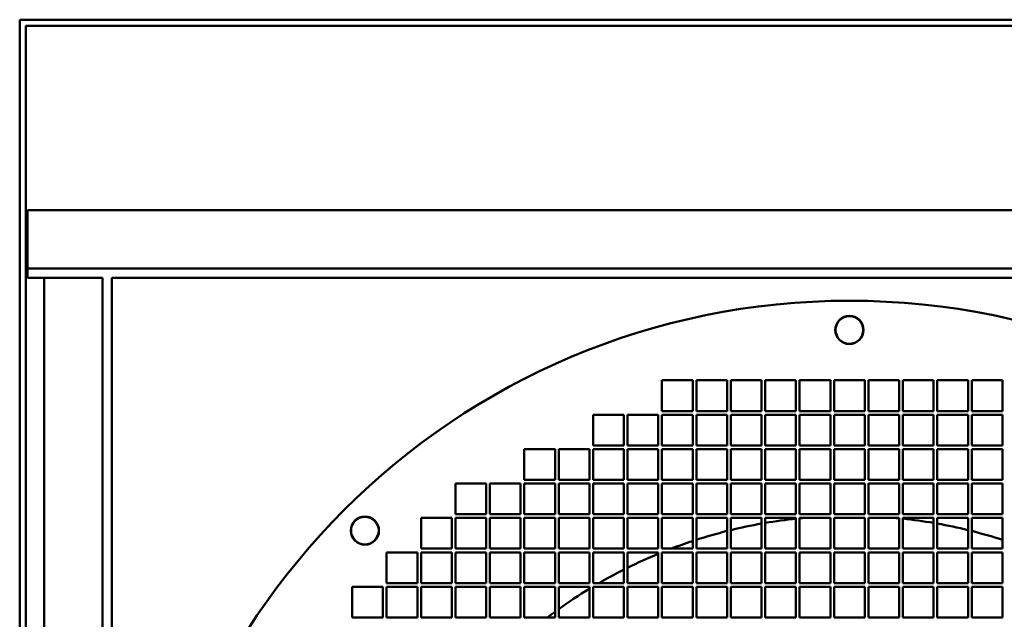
# Model space of a CAD drawing. Header units: millimetres. Extents: x 516 to 1164, y 212 to 976.
# Tile 5 of 6: x 516 to 836, y 781 to 976. Entities that reach past the tile are written whole.
import ezdxf

# ---------------------------------------------------------------- set-up
doc = ezdxf.new("R2010")
doc.units = ezdxf.units.MM
doc.header["$LTSCALE"] = 4
doc.layers.add('Widoczne (ISO)', color=7, linetype='Continuous', lineweight=50)

msp = doc.modelspace()

# ---------------------------------------------------------------- linework, layer by layer
at = {"layer": 'Widoczne (ISO)'}
for p, q in [((515.5, 976), (515.5, 212)), ((1164.5, 976), (515.5, 976)), ((517.5, 974), (517.5, 214)), ((1162.5, 974), (517.5, 974)), ((1162, 914), (518, 914)), ((518, 914), (518, 895)), ((1162, 895), (518, 895)), ((518, 892), (518, 895)), ((518, 892), (542.5, 892)), ((523.5, 892), (523.5, 412)), ((542.5, 892), (542.5, 412)), ((545.5, 892), (1025.5, 892)), ((545.5, 412), (545.5, 892)), ((724.5, 848.6), (724.5, 858.6)), ((724.5, 858.6), (734.5, 858.6)), ((734.5, 858.6), (734.5, 848.6)), ((735.7, 848.6), (735.7, 858.6)), ((735.7, 858.6), (745.7, 858.6)), ((745.7, 858.6), (745.7, 848.6)), ((746.9, 848.6), (746.9, 858.6)), ((746.9, 858.6), (756.9, 858.6)), ((756.9, 858.6), (756.9, 848.6)), ((758.1, 848.6), (758.1, 858.6)), ((758.1, 858.6), (768.1, 858.6)), ((768.1, 858.6), (768.1, 848.6)), ((769.3, 848.6), (769.3, 858.6)), ((769.3, 858.6), (779.3, 858.6)), ((779.3, 858.6), (779.3, 848.6)), ((780.5, 848.6), (780.5, 858.6)), ((780.5, 858.6), (790.5, 858.6)), ((790.5, 858.6), (790.5, 848.6)), ((791.7, 848.6), (791.7, 858.6)), ((791.7, 858.6), (801.7, 858.6)), ((801.7, 858.6), (801.7, 848.6)), ((802.9, 848.6), (802.9, 858.6)), ((802.9, 858.6), (812.9, 858.6)), ((812.9, 858.6), (812.9, 848.6)), ((814.1, 848.6), (814.1, 858.6)), ((814.1, 858.6), (824.1, 858.6)), ((824.1, 858.6), (824.1, 848.6)), ((825.3, 848.6), (825.3, 858.6)), ((825.3, 858.6), (835.3, 858.6)), ((835.3, 858.6), (835.3, 848.6)), ((702.1, 837.4), (702.1, 847.4)), ((702.1, 847.4), (712.1, 847.4)), ((712.1, 847.4), (712.1, 837.4)), ((713.3, 837.4), (713.3, 847.4)), ((713.3, 847.4), (723.3, 847.4)), ((723.3, 847.4), (723.3, 837.4)), ((734.5, 848.6), (724.5, 848.6)), ((724.5, 837.4), (724.5, 847.4)), ((724.5, 847.4), (734.5, 847.4)), ((734.5, 847.4), (734.5, 837.4)), ((745.7, 848.6), (735.7, 848.6)), ((735.7, 837.4), (735.7, 847.4)), ((735.7, 847.4), (745.7, 847.4)), ((745.7, 847.4), (745.7, 837.4)), ((756.9, 848.6), (746.9, 848.6)), ((746.9, 837.4), (746.9, 847.4)), ((746.9, 847.4), (756.9, 847.4)), ((756.9, 847.4), (756.9, 837.4)), ((768.1, 848.6), (758.1, 848.6)), ((758.1, 837.4), (758.1, 847.4)), ((758.1, 847.4), (768.1, 847.4)), ((768.1, 847.4), (768.1, 837.4)), ((779.3, 848.6), (769.3, 848.6)), ((769.3, 837.4), (769.3, 847.4)), ((769.3, 847.4), (779.3, 847.4)), ((779.3, 847.4), (779.3, 837.4)), ((790.5, 848.6), (780.5, 848.6)), ((780.5, 837.4), (780.5, 847.4)), ((780.5, 847.4), (790.5, 847.4)), ((790.5, 847.4), (790.5, 837.4)), ((801.7, 848.6), (791.7, 848.6)), ((791.7, 837.4), (791.7, 847.4)), ((791.7, 847.4), (801.7, 847.4)), ((801.7, 847.4), (801.7, 837.4)), ((812.9, 848.6), (802.9, 848.6)), ((802.9, 837.4), (802.9, 847.4)), ((802.9, 847.4), (812.9, 847.4)), ((812.9, 847.4), (812.9, 837.4)), ((824.1, 848.6), (814.1, 848.6)), ((814.1, 837.4), (814.1, 847.4)), ((814.1, 847.4), (824.1, 847.4)), ((824.1, 847.4), (824.1, 837.4)), ((835.3, 848.6), (825.3, 848.6)), ((825.3, 837.4), (825.3, 847.4)), ((825.3, 847.4), (835.3, 847.4)), ((835.3, 847.4), (835.3, 837.4)), ((712.1, 837.4), (702.1, 837.4)), ((723.3, 837.4), (713.3, 837.4)), ((734.5, 837.4), (724.5, 837.4)), ((745.7, 837.4), (735.7, 837.4)), ((756.9, 837.4), (746.9, 837.4)), ((768.1, 837.4), (758.1, 837.4)), ((779.3, 837.4), (769.3, 837.4)), ((790.5, 837.4), (780.5, 837.4)), ((801.7, 837.4), (791.7, 837.4)), ((812.9, 837.4), (802.9, 837.4)), ((824.1, 837.4), (814.1, 837.4)), ((835.3, 837.4), (825.3, 837.4)), ((679.7, 826.2), (679.7, 836.2)), ((679.7, 836.2), (689.7, 836.2)), ((689.7, 836.2), (689.7, 826.2)), ((690.9, 826.2), (690.9, 836.2)), ((690.9, 836.2), (700.9, 836.2)), ((700.9, 836.2), (700.9, 826.2)), ((702.1, 826.2), (702.1, 836.2)), ((702.1, 836.2), (712.1, 836.2)), ((712.1, 836.2), (712.1, 826.2)), ((713.3, 826.2), (713.3, 836.2)), ((713.3, 836.2), (723.3, 836.2)), ((723.3, 836.2), (723.3, 826.2)), ((724.5, 826.2), (724.5, 836.2)), ((724.5, 836.2), (734.5, 836.2)), ((734.5, 836.2), (734.5, 826.2)), ((735.7, 826.2), (735.7, 836.2)), ((735.7, 836.2), (745.7, 836.2)), ((745.7, 836.2), (745.7, 826.2)), ((746.9, 826.2), (746.9, 836.2)), ((746.9, 836.2), (756.9, 836.2)), ((756.9, 836.2), (756.9, 826.2)), ((758.1, 826.2), (758.1, 836.2)), ((758.1, 836.2), (768.1, 836.2)), ((768.1, 836.2), (768.1, 826.2)), ((769.3, 826.2), (769.3, 836.2)), ((769.3, 836.2), (779.3, 836.2)), ((779.3, 836.2), (779.3, 826.2)), ((780.5, 826.2), (780.5, 836.2)), ((780.5, 836.2), (790.5, 836.2)), ((790.5, 836.2), (790.5, 826.2)), ((791.7, 826.2), (791.7, 836.2)), ((791.7, 836.2), (801.7, 836.2)), ((801.7, 836.2), (801.7, 826.2)), ((802.9, 826.2), (802.9, 836.2)), ((802.9, 836.2), (812.9, 836.2)), ((812.9, 836.2), (812.9, 826.2)), ((814.1, 826.2), (814.1, 836.2)), ((814.1, 836.2), (824.1, 836.2)), ((824.1, 836.2), (824.1, 826.2)), ((825.3, 826.2), (825.3, 836.2)), ((825.3, 836.2), (835.3, 836.2)), ((835.3, 836.2), (835.3, 826.2)), ((657.3, 815), (657.3, 825)), ((657.3, 825), (667.3, 825)), ((667.3, 825), (667.3, 815)), ((668.5, 815), (668.5, 825)), ((668.5, 825), (678.5, 825)), ((678.5, 825), (678.5, 815)), ((689.7, 826.2), (679.7, 826.2)), ((679.7, 815), (679.7, 825)), ((679.7, 825), (689.7, 825)), ((689.7, 825), (689.7, 815)), ((700.9, 826.2), (690.9, 826.2)), ((690.9, 815), (690.9, 825)), ((690.9, 825), (700.9, 825)), ((700.9, 825), (700.9, 815)), ((712.1, 826.2), (702.1, 826.2)), ((702.1, 815), (702.1, 825)), ((702.1, 825), (712.1, 825)), ((712.1, 825), (712.1, 815)), ((723.3, 826.2), (713.3, 826.2)), ((713.3, 815), (713.3, 825)), ((713.3, 825), (723.3, 825)), ((723.3, 825), (723.3, 815)), ((734.5, 826.2), (724.5, 826.2)), ((724.5, 815), (724.5, 825)), ((724.5, 825), (734.5, 825)), ((734.5, 825), (734.5, 815)), ((745.7, 826.2), (735.7, 826.2)), ((735.7, 815), (735.7, 825)), ((735.7, 825), (745.7, 825)), ((745.7, 825), (745.7, 815)), ((756.9, 826.2), (746.9, 826.2)), ((746.9, 815), (746.9, 825)), ((746.9, 825), (756.9, 825)), ((756.9, 825), (756.9, 815)), ((768.1, 826.2), (758.1, 826.2)), ((758.1, 815), (758.1, 825)), ((758.1, 825), (768.1, 825)), ((768.1, 825), (768.1, 815)), ((779.3, 826.2), (769.3, 826.2)), ((769.3, 815), (769.3, 825)), ((769.3, 825), (779.3, 825)), ((779.3, 825), (779.3, 815)), ((790.5, 826.2), (780.5, 826.2)), ((780.5, 815), (780.5, 825)), ((780.5, 825), (790.5, 825)), ((790.5, 825), (790.5, 815)), ((801.7, 826.2), (791.7, 826.2)), ((791.7, 815), (791.7, 825)), ((791.7, 825), (801.7, 825)), ((801.7, 825), (801.7, 815)), ((812.9, 826.2), (802.9, 826.2)), ((802.9, 815), (802.9, 825)), ((802.9, 825), (812.9, 825)), ((812.9, 825), (812.9, 815)), ((824.1, 826.2), (814.1, 826.2)), ((814.1, 815), (814.1, 825)), ((814.1, 825), (824.1, 825)), ((824.1, 825), (824.1, 815)), ((835.3, 826.2), (825.3, 826.2)), ((825.3, 815), (825.3, 825)), ((825.3, 825), (835.3, 825)), ((835.3, 825), (835.3, 815)), ((667.3, 815), (657.3, 815)), ((678.5, 815), (668.5, 815)), ((689.7, 815), (679.7, 815)), ((700.9, 815), (690.9, 815)), ((712.1, 815), (702.1, 815)), ((723.3, 815), (713.3, 815)), ((734.5, 815), (724.5, 815)), ((745.7, 815), (735.7, 815)), ((756.9, 815), (746.9, 815)), ((768.1, 815), (758.1, 815)), ((779.3, 815), (769.3, 815)), ((790.5, 815), (780.5, 815)), ((801.7, 815), (791.7, 815)), ((812.9, 815), (802.9, 815)), ((824.1, 815), (814.1, 815)), ((835.3, 815), (825.3, 815)), ((646.1, 803.8), (646.1, 813.8)), ((646.1, 813.8), (656.1, 813.8)), ((656.1, 813.8), (656.1, 803.8)), ((657.3, 803.8), (657.3, 813.8)), ((657.3, 813.8), (667.3, 813.8)), ((667.3, 813.8), (667.3, 803.8)), ((668.5, 803.8), (668.5, 813.8)), ((668.5, 813.8), (678.5, 813.8)), ((678.5, 813.8), (678.5, 803.8)), ((679.7, 803.8), (679.7, 813.8)), ((679.7, 813.8), (689.7, 813.8)), ((689.7, 813.8), (689.7, 803.8)), ((690.9, 803.8), (690.9, 813.8)), ((690.9, 813.8), (700.9, 813.8)), ((700.9, 813.8), (700.9, 803.8)), ((702.1, 803.8), (702.1, 813.8)), ((702.1, 813.8), (712.1, 813.8)), ((712.1, 813.8), (712.1, 803.8)), ((713.3, 803.8), (713.3, 813.8)), ((713.3, 813.8), (723.3, 813.8)), ((723.3, 813.8), (723.3, 803.8)), ((724.5, 803.8), (724.5, 813.8)), ((724.5, 813.8), (734.5, 813.8)), ((734.5, 813.8), (734.5, 803.8)), ((735.7, 803.8), (735.7, 813.8)), ((735.7, 813.8), (745.7, 813.8)), ((745.7, 813.8), (745.7, 803.8)), ((746.9, 803.8), (746.9, 813.8)), ((746.9, 813.8), (756.9, 813.8)), ((756.9, 813.8), (756.9, 803.8)), ((758.1, 803.8), (758.1, 813.8)), ((758.1, 813.8), (768.1, 813.8)), ((768.1, 813.8), (768.1, 803.8)), ((769.3, 803.8), (769.3, 813.8)), ((769.3, 813.8), (779.3, 813.8)), ((779.3, 813.8), (779.3, 803.8)), ((780.5, 803.8), (780.5, 813.8)), ((780.5, 813.8), (790.5, 813.8)), ((790.5, 813.8), (790.5, 803.8)), ((791.7, 803.8), (791.7, 813.8)), ((791.7, 813.8), (801.7, 813.8)), ((801.7, 813.8), (801.7, 803.8)), ((802.9, 803.8), (802.9, 813.8)), ((802.9, 813.8), (812.9, 813.8)), ((812.9, 813.8), (812.9, 803.8)), ((814.1, 803.8), (814.1, 813.8)), ((814.1, 813.8), (824.1, 813.8)), ((824.1, 813.8), (824.1, 803.8)), ((825.3, 803.8), (825.3, 813.8)), ((825.3, 813.8), (835.3, 813.8)), ((835.3, 813.8), (835.3, 803.8)), ((634.9, 792.6), (634.9, 802.6)), ((634.9, 802.6), (644.9, 802.6)), ((644.9, 802.6), (644.9, 792.6)), ((656.1, 803.8), (646.1, 803.8)), ((646.1, 792.6), (646.1, 802.6)), ((646.1, 802.6), (656.1, 802.6)), ((656.1, 802.6), (656.1, 792.6)), ((667.3, 803.8), (657.3, 803.8)), ((657.3, 792.6), (657.3, 802.6)), ((657.3, 802.6), (667.3, 802.6)), ((667.3, 802.6), (667.3, 792.6)), ((678.5, 803.8), (668.5, 803.8)), ((668.5, 792.6), (668.5, 802.6)), ((668.5, 802.6), (678.5, 802.6)), ((678.5, 802.6), (678.5, 792.6)), ((689.7, 803.8), (679.7, 803.8)), ((679.7, 792.6), (679.7, 802.6)), ((679.7, 802.6), (689.7, 802.6)), ((689.7, 802.6), (689.7, 792.6)), ((700.9, 803.8), (690.9, 803.8)), ((690.9, 792.6), (690.9, 802.6)), ((690.9, 802.6), (700.9, 802.6)), ((700.9, 802.6), (700.9, 792.6)), ((712.1, 803.8), (702.1, 803.8)), ((702.1, 792.6), (702.1, 802.6)), ((702.1, 802.6), (712.1, 802.6)), ((712.1, 802.6), (712.1, 792.6)), ((723.3, 803.8), (713.3, 803.8)), ((713.3, 792.6), (713.3, 802.6)), ((713.3, 802.6), (723.3, 802.6)), ((723.3, 802.6), (723.3, 792.6)), ((734.5, 803.8), (724.5, 803.8)), ((724.5, 792.6), (724.5, 802.6)), ((724.5, 802.6), (734.5, 802.6)), ((734.5, 802.6), (734.5, 792.6)), ((745.7, 803.8), (735.7, 803.8)), ((735.7, 792.6), (735.7, 802.6)), ((735.7, 802.6), (745.7, 802.6)), ((745.7, 802.6), (745.7, 792.6)), ((756.9, 803.8), (746.9, 803.8)), ((746.9, 792.6), (746.9, 802.6)), ((746.9, 802.6), (756.9, 802.6)), ((756.9, 802.6), (756.9, 792.6)), ((768.1, 803.8), (758.1, 803.8)), ((758.1, 792.6), (758.1, 802.6)), ((758.1, 802.6), (768.1, 802.6)), ((768.1, 802.6), (768.1, 792.6)), ((779.3, 803.8), (769.3, 803.8)), ((769.3, 792.6), (769.3, 802.6)), ((769.3, 802.6), (779.3, 802.6)), ((779.3, 802.6), (779.3, 792.6)), ((790.5, 803.8), (780.5, 803.8)), ((780.5, 792.6), (780.5, 802.6)), ((780.5, 802.6), (790.5, 802.6)), ((790.5, 802.6), (790.5, 792.6)), ((801.7, 803.8), (791.7, 803.8)), ((791.7, 792.6), (791.7, 802.6)), ((791.7, 802.6), (801.7, 802.6)), ((801.7, 802.6), (801.7, 792.6)), ((812.9, 803.8), (802.9, 803.8)), ((802.9, 792.6), (802.9, 802.6)), ((802.9, 802.6), (812.9, 802.6)), ((812.9, 802.6), (812.9, 792.6)), ((824.1, 803.8), (814.1, 803.8)), ((814.1, 792.6), (814.1, 802.6)), ((814.1, 802.6), (824.1, 802.6)), ((824.1, 802.6), (824.1, 792.6)), ((835.3, 803.8), (825.3, 803.8)), ((825.3, 792.6), (825.3, 802.6)), ((825.3, 802.6), (835.3, 802.6)), ((835.3, 802.6), (835.3, 792.6)), ((623.7, 781.4), (623.7, 791.4)), ((623.7, 791.4), (633.7, 791.4)), ((633.7, 791.4), (633.7, 781.4)), ((644.9, 792.6), (634.9, 792.6)), ((634.9, 781.4), (634.9, 791.4)), ((634.9, 791.4), (644.9, 791.4)), ((644.9, 791.4), (644.9, 781.4)), ((656.1, 792.6), (646.1, 792.6)), ((646.1, 781.4), (646.1, 791.4)), ((646.1, 791.4), (656.1, 791.4)), ((656.1, 791.4), (656.1, 781.4)), ((667.3, 792.6), (657.3, 792.6)), ((657.3, 781.4), (657.3, 791.4)), ((657.3, 791.4), (667.3, 791.4)), ((667.3, 791.4), (667.3, 781.4)), ((678.5, 792.6), (668.5, 792.6)), ((668.5, 781.4), (668.5, 791.4)), ((668.5, 791.4), (678.5, 791.4)), ((678.5, 791.4), (678.5, 781.4)), ((689.7, 792.6), (679.7, 792.6)), ((679.7, 781.4), (679.7, 791.4)), ((679.7, 791.4), (689.7, 791.4)), ((689.7, 791.4), (689.7, 781.4)), ((700.9, 792.6), (690.9, 792.6)), ((690.9, 781.4), (690.9, 791.4)), ((690.9, 791.4), (700.9, 791.4)), ((700.9, 791.4), (700.9, 781.4)), ((712.1, 792.6), (702.1, 792.6)), ((702.1, 781.4), (702.1, 791.4)), ((702.1, 791.4), (712.1, 791.4)), ((712.1, 791.4), (712.1, 781.4)), ((723.3, 792.6), (713.3, 792.6)), ((713.3, 781.4), (713.3, 791.4)), ((713.3, 791.4), (723.3, 791.4)), ((723.3, 791.4), (723.3, 781.4)), ((734.5, 792.6), (724.5, 792.6)), ((724.5, 781.4), (724.5, 791.4)), ((724.5, 791.4), (734.5, 791.4)), ((734.5, 791.4), (734.5, 781.4)), ((745.7, 792.6), (735.7, 792.6)), ((735.7, 781.4), (735.7, 791.4)), ((735.7, 791.4), (745.7, 791.4)), ((745.7, 791.4), (745.7, 781.4)), ((756.9, 792.6), (746.9, 792.6)), ((746.9, 781.4), (746.9, 791.4)), ((746.9, 791.4), (756.9, 791.4)), ((756.9, 791.4), (756.9, 781.4)), ((768.1, 792.6), (758.1, 792.6)), ((758.1, 781.4), (758.1, 791.4)), ((758.1, 791.4), (768.1, 791.4)), ((768.1, 791.4), (768.1, 781.4)), ((779.3, 792.6), (769.3, 792.6)), ((769.3, 781.4), (769.3, 791.4)), ((769.3, 791.4), (779.3, 791.4)), ((779.3, 791.4), (779.3, 781.4)), ((790.5, 792.6), (780.5, 792.6)), ((780.5, 781.4), (780.5, 791.4)), ((780.5, 791.4), (790.5, 791.4)), ((790.5, 791.4), (790.5, 781.4)), ((801.7, 792.6), (791.7, 792.6)), ((791.7, 781.4), (791.7, 791.4)), ((791.7, 791.4), (801.7, 791.4)), ((801.7, 791.4), (801.7, 781.4)), ((812.9, 792.6), (802.9, 792.6)), ((802.9, 781.4), (802.9, 791.4)), ((802.9, 791.4), (812.9, 791.4)), ((812.9, 791.4), (812.9, 781.4)), ((824.1, 792.6), (814.1, 792.6)), ((814.1, 781.4), (814.1, 791.4)), ((814.1, 791.4), (824.1, 791.4)), ((824.1, 791.4), (824.1, 781.4)), ((835.3, 792.6), (825.3, 792.6)), ((825.3, 781.4), (825.3, 791.4)), ((825.3, 791.4), (835.3, 791.4)), ((835.3, 791.4), (835.3, 781.4)), ((633.7, 781.4), (623.7, 781.4)), ((644.9, 781.4), (634.9, 781.4)), ((656.1, 781.4), (646.1, 781.4)), ((667.3, 781.4), (657.3, 781.4)), ((678.5, 781.4), (668.5, 781.4)), ((689.7, 781.4), (679.7, 781.4)), ((700.9, 781.4), (690.9, 781.4)), ((712.1, 781.4), (702.1, 781.4)), ((723.3, 781.4), (713.3, 781.4)), ((734.5, 781.4), (724.5, 781.4)), ((745.7, 781.4), (735.7, 781.4)), ((756.9, 781.4), (746.9, 781.4)), ((768.1, 781.4), (758.1, 781.4)), ((779.3, 781.4), (769.3, 781.4)), ((790.5, 781.4), (780.5, 781.4)), ((801.7, 781.4), (791.7, 781.4)), ((812.9, 781.4), (802.9, 781.4)), ((824.1, 781.4), (814.1, 781.4)), ((835.3, 781.4), (825.3, 781.4))]:
    msp.add_line(p, q, dxfattribs=at)
for centre, radius in [((785.5, 652), 232.5), ((785.5, 875), 4.6), ((785.5, 875), 4.5), ((627.82, 809.68), 4.6), ((627.82, 809.68), 4.5)]:
    msp.add_circle(centre, radius, dxfattribs=at)
for start, end in [(100.1369, 103.7413), (96.1468, 99.7073), (95.3201, 95.7215), (84.2785, 84.6799), (80.2927, 83.8532), (76.2587, 79.8631), (104.1773, 107.8461), (72.1539, 75.8227), (108.2912, 110.9081), (112.5053, 116.3791), (116.8523, 120.0909), (121.3735, 125.6022), (126.1243, 127.2211)]:
    msp.add_arc((785.5, 652), 162.5, start, end, dxfattribs=at)

doc.saveas('drawing.dxf')
